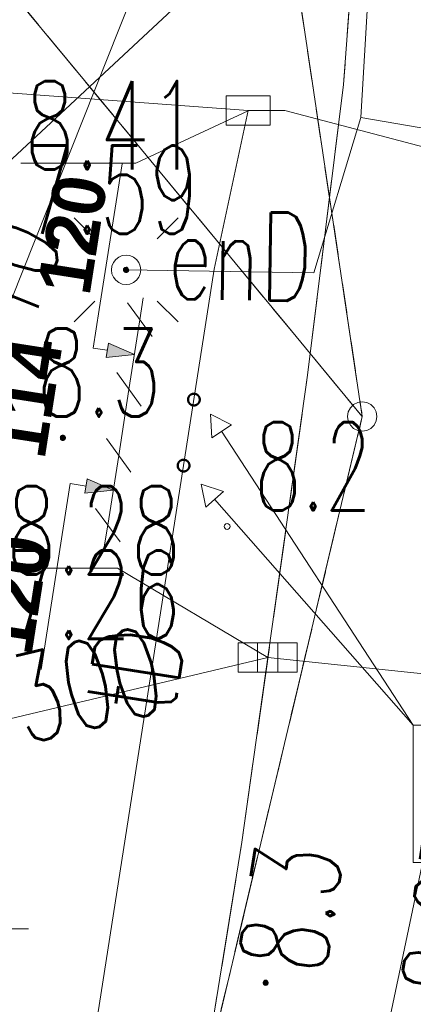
# Model space of a CAD drawing. Header units: millimetres. Extents: x -367306 to 168495, y -187323 to 82034.
# Tile 155 of 170: x 71891 to 78590, y -22307 to -5569. Entities that reach past the tile are written whole.
import ezdxf

# ---------------------------------------------------------------- set-up
doc = ezdxf.new("R2010")
doc.units = ezdxf.units.MM
doc.header["$MEASUREMENT"] = 0
for name, pattern in [('L_0_03', [1000, 500, -500]), ('L_0_06', [2000, 1500, -500]), ('Przerywana', [2400, 1200, -1200])]:
    doc.linetypes.add(name, pattern=pattern)
for name, color, linetype, lineweight in [('0_Nr_pióra__1', 7, 'Continuous', 13), ('Nowe_0_Nr_pióra__8', 7, 'Continuous', 13), ('Nowe_0_Nr_pióra__9', 7, 'Continuous', 13), ('Nowe_EGDE_Nr_pióra__8', 7, 'Continuous', 13), ('Nowe_EGDE_Nr_pióra__9', 7, 'Continuous', 13), ('Nowe_EGKK_Nr_pióra__8', 7, 'Continuous', 13), ('Nowe_EGKK_Nr_pióra__9', 7, 'Continuous', 13), ('Nowe_EGPG_Nr_pióra__8', 7, 'Continuous', 13), ('Nowe_EGPG_Nr_pióra__9', 7, 'Continuous', 13), ('Nowe_EGUG_Nr_pióra__8', 7, 'Continuous', 13), ('Nowe_EGUG_Nr_pióra__9', 7, 'Continuous', 13), ('Nowe_GUPPRZ_O_Nr_pióra__8', 7, 'Continuous', 13), ('Nowe_GUPPRZ_O_Nr_pióra__9', 7, 'Continuous', 13), ('Nowe_OTKJ_Nr_pióra__8', 7, 'Continuous', 13), ('Nowe_OTKJ_Nr_pióra__9', 7, 'Continuous', 13), ('Nowe_OTKK_Nr_pióra__8', 7, 'Continuous', 13), ('Nowe_OTKK_Nr_pióra__9', 7, 'Continuous', 13), ('Nowe_OTRN_Nr_pióra__7', 7, 'Continuous', 13), ('Nowe_OTRN_Nr_pióra__8', 7, 'Continuous', 13), ('Nowe_OTRN_Nr_pióra__9', 7, 'Continuous', 13), ('Nowe_OTRN_O_Nr_pióra__8', 7, 'Continuous', 13), ('Nowe_OTRS_O_Nr_pióra__8', 7, 'Continuous', 13), ('Nowe_siatka_Nr_pióra__9', 7, 'Continuous', 13), ('Nowe_SUEO_Nr_pióra__7', 7, 'Continuous', 13), ('Nowe_SUEO_Nr_pióra__8', 7, 'Continuous', 13), ('Nowe_SUEO_Nr_pióra__9', 7, 'Continuous', 13), ('Nowe_SUEP_Nr_pióra__8', 7, 'Continuous', 13), ('Nowe_SUEP_Nr_pióra__9', 7, 'Continuous', 13), ('Nowe_SUEP_O_Nr_pióra__8', 7, 'Continuous', 13), ('Nowe_SUKK_Nr_pióra__8', 7, 'Continuous', 13), ('Nowe_SUKK_Nr_pióra__9', 7, 'Continuous', 13), ('Nowe_SUKP_Nr_pióra__8', 7, 'Continuous', 13), ('Nowe_SUKP_Nr_pióra__9', 7, 'Continuous', 13), ('Nowe_SUKP_O_Nr_pióra__8', 7, 'Continuous', 13), ('Nowe_SUPK_Nr_pióra__8', 7, 'Continuous', 13), ('Nowe_SUPK_Nr_pióra__9', 7, 'Continuous', 13), ('Nowe_SUTP_Nr_pióra__8', 7, 'Continuous', 13), ('Nowe_SUTP_Nr_pióra__9', 7, 'Continuous', 13), ('Nowe_SUTP_O_Nr_pióra__8', 7, 'Continuous', 13)]:
    doc.layers.add(name, color=color, linetype=linetype, lineweight=lineweight)
for name, color, linetype, lineweight, true_color in [('0_Nr_pióra__230', 7, 'Continuous', 140, 0x683f2b), ('0_Nr_pióra__232', 7, 'Continuous', 18, 0x8f6145), ('0_Nr_pióra__239', 7, 'Continuous', 50, 0x50a246), ('0_Nr_pióra__6', 7, 'Continuous', 13, 0x223d97)]:
    doc.layers.add(name, color=color, linetype=linetype, lineweight=lineweight, true_color=true_color)
doc.styles.add('STYL_AUTOMATYCZNY_1', font='txt')
doc.styles.add('STYL_AUTOMATYCZNY_3', font='Simplex.shx')
doc.dimstyles.new('STYL_AUTOMATYCZNY__1', dxfattribs={"dimtxt": 899.999976, "dimasz": 475, "dimexe": 0.18, "dimexo": 0.0625, "dimgap": 0.09, "dimtad": 1, "dimdec": 0, "dimlfac": 0.1, "dimzin": 0, "dimdsep": 46, "dimtxsty": 'STYL_AUTOMATYCZNY_1', "dimblk": 'ARROWHEAD_6', "dimblk1": 'ARROWHEAD_6', "dimblk2": 'ARROWHEAD_6', "dimcen": 0.09, "dimse1": 1, "dimse2": 1, "dimclrd": 256, "dimclre": 256, "dimclrt": 256, "dimadec": 1, "dimazin": 0, "dimtfac": 1, "dimtdec": 4, "dimtmove": 2, "dimatfit": 3, "dimfxl": 0, "dimtolj": 1, "dimtzin": 0, "dimarcsym": 0})
pattern_1 = [(45, (0, 0), (-1378.86, 1378.86), []), (45, (-459.6, 459.6), (-2757.72, 2757.72), []), (45, (-919.2, 919.2), (-2757.72, 2757.72), []), (135, (-1378.86, 1378.86), (459.6194, 459.6194), [1950, -1950])]

# ---------------------------------------------------------------- blocks, each defined once
blk = doc.blocks.new('*D3')
at = {"layer": '0_Nr_pióra__6', "linetype": 'Continuous', "lineweight": 13, "true_color": 0x223d97}
blk.add_hatch(color=154, dxfattribs=at).paths.add_polyline_path([(73483, -13569), (73041, -13373), (73003, -13620)])
at = {"layer": '0_Nr_pióra__6', "color": 154, "linetype": 'Continuous', "lineweight": 13, "true_color": 0x223d97}
for p, q in [((73576, -12976), (73751, -11854)), ((73367, -12690), (73784, -13261)), ((73390, -14161), (73576, -12976)), ((73003, -13620), (73041, -13373)), ((73483, -13569), (73041, -13373)), ((72752, -13454), (72644, -14140)), ((73022, -13496), (72752, -13454)), ((73483, -13569), (73003, -13620)), ((73182, -13876), (73599, -14447)), ((72644, -14140), (72257, -16616)), ((73332, -14532), (73390, -14161))]:
    blk.add_line(p, q, dxfattribs=at)
at = {"layer": '0_Nr_pióra__6', "color": 154, "lineweight": 13, "true_color": 0x223d97, "char_height": 900, "attachment_point": 7, "rotation": 81.1076, "style": 'STYL_AUTOMATYCZNY_1'}
for s, insert in [('\\A1;{\\pql;\\fCentury Gothic|b1|i0|c238|p34;114}', (72314, -13059)), ('\\A1;{\\pql;\\fCentury Gothic|b1|i0|c238|p34;120}', (72102, -16403))]:
    blk.add_mtext(s, dxfattribs=dict(at, insert=insert))
blk = doc.blocks.new('ARROWHEAD_6')
at = {"color": 0, "linetype": 'Continuous', "lineweight": 0}
for p, q in [((-0.5, -0.5), (0.5, 0.5)), ((0, 0), (-1, 0))]:
    blk.add_line(p, q, dxfattribs=at)
blk = doc.blocks.new('*D5')
at = {"layer": '0_Nr_pióra__6', "color": 154, "linetype": 'Continuous', "lineweight": 13, "true_color": 0x223d97}
for p, q in [((73751, -11854), (73937, -10668)), ((73543, -11568), (73960, -12139)), ((73576, -12976), (73751, -11854)), ((73367, -12690), (73784, -13261))]:
    blk.add_line(p, q, dxfattribs=at)
blk = doc.blocks.new('*D6')
at = {"layer": '0_Nr_pióra__6', "linetype": 'Continuous', "lineweight": 13, "true_color": 0x223d97}
blk.add_hatch(color=154, dxfattribs=at).paths.add_polyline_path([(73844, -11261), (73402, -11065), (73364, -11312)])
at = {"layer": '0_Nr_pióra__6', "color": 154, "linetype": 'Continuous', "lineweight": 13, "true_color": 0x223d97}
for p, q in [((73246, -10495), (73633, -8019)), ((73937, -10668), (73995, -10298)), ((73143, -11151), (73246, -10495)), ((74145, -10954), (73728, -10382)), ((73751, -11854), (73937, -10668)), ((73383, -11189), (73143, -11151)), ((73364, -11312), (73402, -11065)), ((73844, -11261), (73402, -11065)), ((73844, -11261), (73364, -11312)), ((73543, -11568), (73960, -12139))]:
    blk.add_line(p, q, dxfattribs=at)
at = {"layer": '0_Nr_pióra__6', "color": 154, "lineweight": 13, "true_color": 0x223d97, "insert": (73091, -10283), "char_height": 900, "attachment_point": 7, "rotation": 81.1076, "style": 'STYL_AUTOMATYCZNY_1'}
blk.add_mtext('\\A1;{\\pql;\\fCentury Gothic|b1|i0|c238|p34;120}', dxfattribs=at)
blk = doc.blocks.new('Linia_1_1', base_point=(78585, -17562))
at = {"layer": '0_Nr_pióra__232', "color": 25, "linetype": 'Continuous', "lineweight": 18, "true_color": 0x8f6145}
for p, q in [((74980, -13462), (75359, -13590)), ((74980, -13462), (75059, -13854)), ((75359, -13590), (75059, -13854)), ((78585, -17562), (75209, -13722))]:
    blk.add_line(p, q, dxfattribs=at)
blk = doc.blocks.new('Linia_2_1', base_point=(78585, -17562))
at = {"layer": '0_Nr_pióra__232', "color": 25, "linetype": 'Continuous', "lineweight": 18, "true_color": 0x8f6145}
for p, q in [((75138, -12275), (75494, -12456)), ((75138, -12275), (75159, -12675)), ((75494, -12456), (75159, -12675)), ((78585, -17562), (75327, -12565))]:
    blk.add_line(p, q, dxfattribs=at)

msp = doc.modelspace()

# ---------------------------------------------------------------- hatches: boundary and pattern name
at = {"layer": '0_Nr_pióra__230', "linetype": 'Continuous', "lineweight": 140, "true_color": 0x683f2b}
h = msp.add_hatch(dxfattribs=at)
h.set_pattern_fill('Grunt_0001', color=49, style=0, pattern_type=2)
h.set_pattern_definition(pattern_1)
h.paths.add_polyline_path([(74956.2, -12026.5, 1), (74756.2, -12026.5, 1)])
h = msp.add_hatch(dxfattribs=at)
h.set_pattern_fill('Grunt_0001', color=49, style=0, pattern_type=2)
h.set_pattern_definition(pattern_1)
h.paths.add_polyline_path([(74780.6, -13148.6, 1), (74580.6, -13148.6, 1)])
at = {"layer": 'Nowe_OTRN_Nr_pióra__7', "linetype": 'Continuous', "lineweight": 13}
for points in [[(72582.3, -12676.2), (72583.9, -12687.9), (72588.4, -12698.7), (72595.5, -12708.1), (72604.8, -12715.2), (72615.7, -12719.7), (72627.3, -12721.2), (72639, -12719.7), (72649.8, -12715.2), (72659.2, -12708.1), (72666.3, -12698.7), (72670.8, -12687.9), (72672.3, -12676.2), (72670.8, -12664.6), (72666.3, -12653.7), (72659.2, -12644.4), (72649.8, -12637.3), (72639, -12632.8), (72627.3, -12631.2), (72615.7, -12632.8), (72604.8, -12637.3), (72595.5, -12644.4), (72588.4, -12653.7), (72583.9, -12664.6)], [(76032.4, -21939.8), (76034, -21951.4), (76038.5, -21962.3), (76045.6, -21971.6), (76054.9, -21978.7), (76065.8, -21983.2), (76077.4, -21984.8), (76089.1, -21983.2), (76099.9, -21978.7), (76109.3, -21971.6), (76116.4, -21962.3), (76120.9, -21951.4), (76122.4, -21939.8), (76120.9, -21928.1), (76116.4, -21917.3), (76109.3, -21907.9), (76099.9, -21900.8), (76089.1, -21896.3), (76077.4, -21894.8), (76065.8, -21896.3), (76054.9, -21900.8), (76045.6, -21907.9), (76038.5, -21917.3), (76034, -21928.1)]]:
    msp.add_hatch(color=7, dxfattribs=at).paths.add_polyline_path(points)
at = {"layer": 'Nowe_SUEO_Nr_pióra__7', "linetype": 'Continuous', "lineweight": 13}
msp.add_hatch(color=7, dxfattribs=at).paths.add_polyline_path([(73700.9, -9776.3), (73688.6, -9778.4), (73677.5, -9783.5), (73667.3, -9792.7), (73660.7, -9803.4), (73657.5, -9814.8), (73657.4, -9827.2), (73660.1, -9837.8), (73665.2, -9847.1), (73672.5, -9855.2), (73681.6, -9861.4), (73692.2, -9865.2), (73704, -9866.3), (73715.8, -9864.1), (73726.9, -9858.8), (73735.4, -9851.4), (73742.6, -9840.8), (73746.3, -9829.1), (73747, -9820.2), (73745.1, -9808.4), (73740.2, -9797.4), (73732.1, -9787.8), (73723.3, -9781.6), (73713.9, -9777.9)])

# ---------------------------------------------------------------- linework, layer by layer
at = {"layer": '0_Nr_pióra__1', "color": 7, "linetype": 'Continuous', "lineweight": 13, "flags": 128}
for points in [[(74956.2, -12026.5, 1), (74756.2, -12026.5, 1)], [(74780.6, -13148.6, 1), (74580.6, -13148.6, 1)]]:
    msp.add_lwpolyline(points, format="xyb", close=True, dxfattribs=at)
at = {"layer": '0_Nr_pióra__232', "color": 25, "linetype": 'Continuous', "lineweight": 18, "true_color": 0x8f6145, "flags": 128}
msp.add_lwpolyline([(78585.5, -17561.9), (86098.5, -17561.9), (86098.5, -19894.3), (78585.5, -19894.3)], close=True, dxfattribs=at)
at = {"layer": '0_Nr_pióra__239', "color": 95, "linetype": 'Przerywana', "lineweight": 50, "true_color": 0x50a246}
for centre in [(74856.2, -12026.5), (74680.6, -13148.6)]:
    msp.add_circle(centre, 100, dxfattribs=at)
at = {"layer": 'Nowe_0_Nr_pióra__8', "color": 7, "linetype": 'Continuous', "lineweight": 13}
msp.add_line((75421.6, -14183), (75421.7, -14183), dxfattribs=at)
at = {"layer": 'Nowe_0_Nr_pióra__9', "color": 7, "linetype": 'Continuous', "lineweight": 13}
msp.add_circle((75421.6, -14183), 50, dxfattribs=at)
at = {"layer": 'Nowe_EGDE_Nr_pióra__8', "color": 7, "linetype": 'Continuous', "lineweight": 13}
msp.add_line((77721.6, -12313), (77721.7, -12313), dxfattribs=at)
msp.add_line((77721.6, -12313), (77721.7, -12313), dxfattribs=at)
at = {"layer": 'Nowe_EGDE_Nr_pióra__9', "color": 7, "linetype": 'Continuous', "lineweight": 13, "flags": 128}
msp.add_lwpolyline([(70431.6, -103153), (75611.6, -82253), (78871.6, -76153), (79381.6, -73863), (80541.6, -68573), (84031.6, -52933), (88551.6, -30943), (83581.6, -29593), (82851.6, -26523), (83531.6, -22883), (87021.6, -12263), (87781.6, -9943), (92201.6, 2177), (95191.6, 10357), (105121.6, 30727), (70471.6, 39997), (75171.6, 3647), (76491.6, -4103), (77721.6, -12313), (70921.6, -40873)], dxfattribs=at)
msp.add_lwpolyline([(70921.6, -40873), (77721.6, -12313), (76491.6, -4103), (59791.6, 2597), (44331.6, -27593), (56311.6, -36173)], close=True, dxfattribs=at)
at = {"layer": 'Nowe_EGKK_Nr_pióra__8', "color": 7, "linetype": 'Continuous', "lineweight": 13}
msp.add_line((77721.6, -12313), (77721.7, -12313), dxfattribs=at)
msp.add_line((77721.6, -12313), (77721.7, -12313), dxfattribs=at)
at = {"layer": 'Nowe_EGKK_Nr_pióra__9', "color": 7, "linetype": 'L_0_06', "lineweight": 13, "flags": 128}
for points in [[(75171.6, 3647), (70471.6, 39997), (65251.6, 47097), (50221.6, 10987), (48471.6, 5557), (35521.6, -17603), (33560.7, -20824.5), (44331.6, -27593), (52047.3, -12525.9), (69441.6, -2313), (77721.6, -12313), (76491.6, -4103)], [(70921.6, -40873), (77721.6, -12313), (69441.6, -2313), (52047.3, -12525.9), (44331.6, -27593), (47506.2, -29866.6), (54061.6, -15833), (61231.6, -20173), (55048, -35268), (56311.6, -36173)]]:
    msp.add_lwpolyline(points, close=True, dxfattribs=at)
at = {"layer": 'Nowe_EGPG_Nr_pióra__8', "color": 7, "linetype": 'Continuous', "lineweight": 13}
for p, q in [((77519.4, -12166.1), (77519.4, -12166.1)), ((77574.7, -12110.8), (77574.7, -12110.8)), ((77644.4, -12075.3), (77644.4, -12075.3)), ((77721.6, -12063), (77721.7, -12063)), ((77798.9, -12075.3), (77798.9, -12075.3)), ((77868.6, -12110.8), (77868.6, -12110.8)), ((77923.9, -12166.1), (77923.9, -12166.1)), ((77471.6, -12313), (77471.7, -12313)), ((77483.9, -12235.8), (77483.9, -12235.8)), ((77959.4, -12235.8), (77959.4, -12235.8)), ((77971.6, -12313), (77971.7, -12313)), ((77483.9, -12390.3), (77483.9, -12390.3)), ((77519.4, -12460), (77519.4, -12460)), ((77574.7, -12515.3), (77574.7, -12515.3)), ((77644.4, -12550.8), (77644.4, -12550.8)), ((77798.9, -12550.8), (77798.9, -12550.8)), ((77868.6, -12515.3), (77868.6, -12515.3)), ((77923.9, -12460), (77923.9, -12460)), ((77959.4, -12390.3), (77959.4, -12390.3)), ((77721.6, -12563), (77721.7, -12563))]:
    msp.add_line(p, q, dxfattribs=at)
at = {"layer": 'Nowe_EGPG_Nr_pióra__9', "color": 7, "linetype": 'Continuous', "lineweight": 13, "flags": 128}
msp.add_lwpolyline([(77721.6, -12063), (77798.9, -12075.3), (77868.6, -12110.8), (77923.9, -12166.1), (77959.4, -12235.8), (77971.6, -12313), (77959.4, -12390.3), (77923.9, -12460), (77868.6, -12515.3), (77798.9, -12550.8), (77721.6, -12563), (77644.4, -12550.8), (77574.7, -12515.3), (77519.4, -12460), (77483.9, -12390.3), (77471.6, -12313), (77483.9, -12235.8), (77519.4, -12166.1), (77574.7, -12110.8), (77644.4, -12075.3)], close=True, dxfattribs=at)
at = {"layer": 'Nowe_EGUG_Nr_pióra__8', "color": 7, "linetype": 'Continuous', "lineweight": 13}
msp.add_line((77721.6, -12313), (77721.7, -12313), dxfattribs=at)
msp.add_line((77721.6, -12313), (77721.7, -12313), dxfattribs=at)
msp.add_line((77721.6, -12313), (77721.7, -12313), dxfattribs=at)
at = {"layer": 'Nowe_EGUG_Nr_pióra__9', "color": 7, "linetype": 'L_0_03', "lineweight": 13, "flags": 128}
for points in [[(75171.6, 3647), (70471.6, 39997), (65251.6, 47097), (50221.6, 10987), (48471.6, 5557), (35521.6, -17603), (33560.7, -20824.5), (44331.6, -27593), (52047.3, -12525.9), (69441.6, -2313), (77721.6, -12313), (76491.6, -4103)], [(26296.8, -183770.5), (29734.3, -179335.1), (40791.3, -165068.4), (44701.6, -160023), (58841.6, -138483), (62321.6, -129663), (66349.4, -116497.1), (70431.6, -103153), (75611.6, -82253), (77011.8, -79633.1), (78213.7, -77384.1), (78871.6, -76153), (79381.6, -73863), (80541.6, -68573), (84031.6, -52933), (88551.6, -30943), (83581.6, -29593), (82851.6, -26523), (83531.6, -22883), (87021.6, -12263), (87781.6, -9943), (92201.6, 2177), (95191.6, 10357), (105121.6, 30727), (70471.6, 39997), (75171.6, 3647), (76491.6, -4103), (77721.6, -12313), (70921.6, -40873), (55981.6, -97123), (55719.6, -97842.3), (43551.6, -131243), (31321.6, -148073), (25687.3, -155829.8), (19561.6, -164263), (7973.4, -180602.1)], [(70921.6, -40873), (77721.6, -12313), (69441.6, -2313), (52047.3, -12525.9), (44331.6, -27593), (47506.2, -29866.6), (54061.6, -15833), (61231.6, -20173), (55048, -35268), (56311.6, -36173)]]:
    msp.add_lwpolyline(points, close=True, dxfattribs=at)
at = {"layer": 'Nowe_GUPPRZ_O_Nr_pióra__8', "color": 7, "linetype": 'Continuous', "lineweight": 13}
for p, q in [((75778, -7115.9), (75778, -7115.9)), ((71908.5, -8008.2), (71908.6, -8008.2)), ((73868.5, -8008.2), (73868.6, -8008.2)), ((73556.2, -14894.3), (73556.2, -14894.3)), ((76111.6, -16413), (76111.7, -16413))]:
    msp.add_line(p, q, dxfattribs=at)
at = {"layer": 'Nowe_GUPPRZ_O_Nr_pióra__9', "color": 7, "linetype": 'Continuous', "lineweight": 13, "flags": 128}
for points in [[(75778, -7115.9), (73868.5, -8008.2), (71908.5, -8008.2)], [(76111.6, -16413), (73556.2, -14894.3), (71596.2, -14894.3)]]:
    msp.add_lwpolyline(points, dxfattribs=at)
at = {"layer": 'Nowe_OTKJ_Nr_pióra__8', "color": 7, "linetype": 'Continuous', "lineweight": 13}
for p, q in [((77401.6, -6673), (77401.7, -6673)), ((76791.6, -11613), (76791.7, -11613)), ((75671.6, -19553), (75671.7, -19553))]:
    msp.add_line(p, q, dxfattribs=at)
at = {"layer": 'Nowe_OTKJ_Nr_pióra__9', "color": 7, "linetype": 'L_0_06', "lineweight": 13, "flags": 128}
msp.add_lwpolyline([(21472.8, -182936.3), (26882.7, -175776), (28540.7, -173581.5), (29691.4, -171973.5), (37465.7, -161109.1), (46145.3, -148356.4), (49972.2, -142287.6), (51641.5, -139022.6), (53138.9, -135757.7), (54527.5, -132715.9), (57342.3, -125022.1), (59763.9, -118137.3), (62318.9, -110873.1), (64720.1, -102390.1), (67644.1, -92101.9), (70126.7, -83617.2), (71230.4, -82306.4), (71874.3, -82536.4), (72338.2, -77200.1), (72304.6, -73825.8), (73717.2, -67166.3), (75064.8, -60878), (76317.6, -57755.4), (77397.9, -53052), (77381.6, -52943), (77241.6, -52403), (78911.6, -42093), (79431.6, -38873), (80221.6, -34063), (81181.6, -27813), (82081.6, -22403), (82421.6, -20413), (82891.6, -18473), (83461.6, -16453), (84951.6, -11803), (87421.6, -4163), (88041.6, -2283), (88671.6, -343), (89391.6, 1647), (92221.6, 8227), (93441.6, 10997), (94021.6, 12247), (97931.6, 20357), (100791.6, 26227), (101921.6, 28457), (103521.6, 31152.6), (96697.7, 32981.9), (95391.6, 30567), (93491.6, 27337), (90361.6, 21997), (89811.6, 21167), (89081.6, 20527), (88161.6, 20167), (87161.6, 20187), (86281.6, 20637), (85621.6, 21407), (85231.6, 22277), (85021.6, 23177), (84401.6, 27727), (83761.6, 32287), (83361.6, 35117), (83368.6, 36520.8), (82801.7, 36698.3), (75439, 38653.3), (75901.6, 36127), (76431.6, 32237), (76931.6, 28187), (78631.6, 15207), (78671.6, 13957), (78451.6, 6997), (78251.6, 2937), (77991.6, 1957), (77531.6, 1027), (77141.6, -3223), (77561.6, -4543), (77401.6, -6673), (76791.6, -11613), (75671.6, -19553), (74091.6, -29323), (72161.6, -41063), (70331.6, -51773), (67307.1, -65408.9), (64955.9, -76300.2), (60888.5, -93538.3), (58023.6, -105195.3), (54440.5, -115996.9), (49439.1, -128605.1), (44882, -139357.8), (42612.1, -143016.9), (35958.2, -152858.9), (27306.8, -165115.4), (15023.6, -181821.2)], close=True, dxfattribs=at)
at = {"layer": 'Nowe_OTKK_Nr_pióra__8', "color": 7, "linetype": 'Continuous', "lineweight": 13}
for p, q in [((77401.6, -6673), (77401.7, -6673)), ((76791.6, -11613), (76791.7, -11613)), ((75671.6, -19553), (75671.7, -19553))]:
    msp.add_line(p, q, dxfattribs=at)
at = {"layer": 'Nowe_OTKK_Nr_pióra__9', "color": 7, "linetype": 'Continuous', "lineweight": 13, "flags": 128}
msp.add_lwpolyline([(78631.6, 11957), (78451.6, 6997), (78251.6, 2937), (77991.6, 1957), (77531.6, 1027), (77141.6, -3223), (77561.6, -4543), (77401.6, -6673), (76791.6, -11613), (75671.6, -19553), (74091.6, -29323), (72161.6, -41063), (70331.6, -51773)], dxfattribs=at)
at = {"layer": 'Nowe_OTRN_Nr_pióra__8', "color": 7, "linetype": 'Continuous', "lineweight": 13}
for p, q in [((72582.3, -12676.2), (72582.4, -12676.2)), ((72583.9, -12664.6), (72583.9, -12664.6)), ((72583.9, -12687.9), (72583.9, -12687.9)), ((72588.4, -12653.7), (72588.4, -12653.7)), ((72588.4, -12698.7), (72588.4, -12698.7)), ((72595.5, -12644.4), (72595.6, -12644.4)), ((72595.5, -12708.1), (72595.6, -12708.1)), ((72604.8, -12637.3), (72604.9, -12637.3)), ((72604.8, -12715.2), (72604.9, -12715.2)), ((72615.7, -12632.8), (72615.7, -12632.8)), ((72615.7, -12719.7), (72615.7, -12719.7)), ((72627.3, -12631.2), (72627.4, -12631.2)), ((72639, -12632.8), (72639, -12632.8)), ((72639, -12719.7), (72639, -12719.7)), ((72649.8, -12637.3), (72649.9, -12637.3)), ((72649.8, -12715.2), (72649.9, -12715.2)), ((72659.2, -12644.4), (72659.2, -12644.4)), ((72659.2, -12708.1), (72659.2, -12708.1)), ((72666.3, -12653.7), (72666.4, -12653.7)), ((72666.3, -12698.7), (72666.4, -12698.7)), ((72670.8, -12664.6), (72670.9, -12664.6)), ((72670.8, -12687.9), (72670.9, -12687.9)), ((72672.3, -12676.2), (72672.4, -12676.2)), ((72627.3, -12721.2), (72627.4, -12721.2)), ((76038.5, -21917.3), (76038.5, -21917.3)), ((76045.6, -21907.9), (76045.7, -21907.9)), ((76054.9, -21900.8), (76055, -21900.8)), ((76065.8, -21896.3), (76065.8, -21896.3)), ((76077.4, -21894.8), (76077.5, -21894.8)), ((76089.1, -21896.3), (76089.1, -21896.3)), ((76099.9, -21900.8), (76100, -21900.8)), ((76109.3, -21907.9), (76109.3, -21907.9)), ((76116.4, -21917.3), (76116.5, -21917.3)), ((76032.4, -21939.8), (76032.5, -21939.8)), ((76034, -21928.1), (76034, -21928.1)), ((76034, -21951.4), (76034, -21951.4)), ((76038.5, -21962.3), (76038.5, -21962.3)), ((76045.6, -21971.6), (76045.7, -21971.6)), ((76054.9, -21978.7), (76055, -21978.7)), ((76065.8, -21983.2), (76065.8, -21983.2)), ((76077.4, -21984.8), (76077.5, -21984.8)), ((76089.1, -21983.2), (76089.1, -21983.2)), ((76099.9, -21978.7), (76100, -21978.7)), ((76109.3, -21971.6), (76109.3, -21971.6)), ((76116.4, -21962.3), (76116.5, -21962.3)), ((76120.9, -21928.1), (76121, -21928.1)), ((76120.9, -21951.4), (76121, -21951.4)), ((76122.4, -21939.8), (76122.5, -21939.8))]:
    msp.add_line(p, q, dxfattribs=at)
at = {"layer": 'Nowe_OTRN_Nr_pióra__9', "color": 7, "linetype": 'Continuous', "lineweight": 13, "flags": 128}
for points in [[(72582.3, -12676.2), (72583.9, -12687.9), (72588.4, -12698.7), (72595.5, -12708.1), (72604.8, -12715.2), (72615.7, -12719.7), (72627.3, -12721.2), (72639, -12719.7), (72649.8, -12715.2), (72659.2, -12708.1), (72666.3, -12698.7), (72670.8, -12687.9), (72672.3, -12676.2), (72670.8, -12664.6), (72666.3, -12653.7), (72659.2, -12644.4), (72649.8, -12637.3), (72639, -12632.8), (72627.3, -12631.2), (72615.7, -12632.8), (72604.8, -12637.3), (72595.5, -12644.4), (72588.4, -12653.7), (72583.9, -12664.6)], [(76032.4, -21939.8), (76034, -21951.4), (76038.5, -21962.3), (76045.6, -21971.6), (76054.9, -21978.7), (76065.8, -21983.2), (76077.4, -21984.8), (76089.1, -21983.2), (76099.9, -21978.7), (76109.3, -21971.6), (76116.4, -21962.3), (76120.9, -21951.4), (76122.4, -21939.8), (76120.9, -21928.1), (76116.4, -21917.3), (76109.3, -21907.9), (76099.9, -21900.8), (76089.1, -21896.3), (76077.4, -21894.8), (76065.8, -21896.3), (76054.9, -21900.8), (76045.6, -21907.9), (76038.5, -21917.3), (76034, -21928.1)]]:
    msp.add_lwpolyline(points, close=True, dxfattribs=at)
at = {"layer": 'Nowe_siatka_Nr_pióra__9', "color": 7, "linetype": 'Continuous', "lineweight": 13, "flags": 128}
msp.add_lwpolyline([(67041.6, -21023), (72041.6, -21023)], dxfattribs=at)
at = {"layer": 'Nowe_SUEO_Nr_pióra__8', "color": 7, "linetype": 'Continuous', "lineweight": 13}
for p, q in [((72818.1, -8937.4), (72818.2, -8937.4)), ((74585.9, -8937.4), (74586, -8937.4)), ((73171.7, -9291), (73171.7, -9291)), ((74232.3, -9291), (74232.4, -9291)), ((73485.5, -9696.3), (73485.6, -9696.3)), ((73525.2, -9644.5), (73525.3, -9644.5)), ((73577, -9604.8), (73577.1, -9604.8)), ((73637.3, -9579.8), (73637.4, -9579.8)), ((73702, -9571.3), (73702.1, -9571.3)), ((73766.7, -9579.8), (73766.8, -9579.8)), ((73827, -9604.8), (73827.1, -9604.8)), ((73878.8, -9644.5), (73878.8, -9644.5)), ((73918.5, -9696.3), (73918.6, -9696.3)), ((73452, -9821.3), (73452.1, -9821.3)), ((73460.5, -9756.6), (73460.6, -9756.6)), ((73657.4, -9827.2), (73657.5, -9827.2)), ((73657.5, -9814.8), (73657.5, -9814.8)), ((73660.1, -9837.8), (73660.2, -9837.8)), ((73660.7, -9803.4), (73660.8, -9803.4)), ((73665.2, -9847.1), (73665.2, -9847.1)), ((73667.3, -9792.7), (73667.3, -9792.7)), ((73672.5, -9855.2), (73672.5, -9855.2)), ((73677.5, -9783.5), (73677.6, -9783.5)), ((73681.6, -9861.4), (73681.6, -9861.4)), ((73688.6, -9778.4), (73688.6, -9778.4)), ((73692.2, -9865.2), (73692.2, -9865.2)), ((73700.9, -9776.3), (73701, -9776.3)), ((73704, -9866.3), (73704.1, -9866.3)), ((73713.9, -9777.9), (73713.9, -9777.9)), ((73715.8, -9864.1), (73715.9, -9864.1)), ((73723.3, -9781.6), (73723.3, -9781.6)), ((73726.9, -9858.8), (73726.9, -9858.8)), ((73732.1, -9787.8), (73732.1, -9787.8)), ((73735.4, -9851.4), (73735.5, -9851.4)), ((73740.2, -9797.4), (73740.2, -9797.4)), ((73742.6, -9840.8), (73742.6, -9840.8)), ((73745.1, -9808.4), (73745.2, -9808.4)), ((73746.3, -9829.1), (73746.4, -9829.1)), ((73747, -9820.2), (73747.1, -9820.2)), ((73943.5, -9756.6), (73943.5, -9756.6)), ((73952, -9821.3), (73952.1, -9821.3)), ((73460.5, -9886), (73460.6, -9886)), ((73485.5, -9946.3), (73485.6, -9946.3)), ((73525.2, -9998.1), (73525.3, -9998.1)), ((73577, -10037.8), (73577.1, -10037.8)), ((73827, -10037.8), (73827.1, -10037.8)), ((73878.8, -9998.1), (73878.8, -9998.1)), ((73918.5, -9946.3), (73918.6, -9946.3)), ((73943.5, -9886), (73943.5, -9886)), ((73637.3, -10062.8), (73637.4, -10062.8)), ((73702, -10071.3), (73702.1, -10071.3)), ((73766.7, -10062.8), (73766.8, -10062.8)), ((73171.7, -10351.6), (73171.7, -10351.6)), ((74232.3, -10351.6), (74232.4, -10351.6)), ((72818.1, -10705.2), (72818.2, -10705.2)), ((74585.9, -10705.2), (74586, -10705.2))]:
    msp.add_line(p, q, dxfattribs=at)
at = {"layer": 'Nowe_SUEO_Nr_pióra__9', "color": 7, "linetype": 'Continuous', "lineweight": 13, "flags": 128}
for points in [[(72818.1, -8937.4), (73171.7, -9291)], [(74585.9, -8937.4), (74232.3, -9291)], [(72818.1, -10705.2), (73171.7, -10351.6)], [(74585.9, -10705.2), (74232.3, -10351.6)]]:
    msp.add_lwpolyline(points, dxfattribs=at)
for points in [[(73702, -9571.3), (73766.7, -9579.8), (73827, -9604.8), (73878.8, -9644.5), (73918.5, -9696.3), (73943.5, -9756.6), (73952, -9821.3), (73943.5, -9886), (73918.5, -9946.3), (73878.8, -9998.1), (73827, -10037.8), (73766.7, -10062.8), (73702, -10071.3), (73637.3, -10062.8), (73577, -10037.8), (73525.2, -9998.1), (73485.5, -9946.3), (73460.5, -9886), (73452, -9821.3), (73460.5, -9756.6), (73485.5, -9696.3), (73525.2, -9644.5), (73577, -9604.8), (73637.3, -9579.8)], [(73700.9, -9776.3), (73713.9, -9777.9), (73723.3, -9781.6), (73732.1, -9787.8), (73740.2, -9797.4), (73745.1, -9808.4), (73747, -9820.2), (73746.3, -9829.1), (73742.6, -9840.8), (73735.4, -9851.4), (73726.9, -9858.8), (73715.8, -9864.1), (73704, -9866.3), (73692.2, -9865.2), (73681.6, -9861.4), (73672.5, -9855.2), (73665.2, -9847.1), (73660.1, -9837.8), (73657.4, -9827.2), (73657.5, -9814.8), (73660.7, -9803.4), (73667.3, -9792.7), (73677.5, -9783.5), (73688.6, -9778.4)]]:
    msp.add_lwpolyline(points, close=True, dxfattribs=at)
at = {"layer": 'Nowe_SUEP_Nr_pióra__8', "color": 7, "linetype": 'Continuous', "lineweight": 13}
for p, q in [((77697.5, -7233.1), (77697.6, -7233.1)), ((77697.5, -7233.1), (77697.6, -7233.1)), ((77697.5, -7233.1), (77697.6, -7233.1)), ((77697.5, -7233.1), (77697.6, -7233.1)), ((77697.5, -7233.1), (77697.6, -7233.1)), ((77697.5, -7233.1), (77697.6, -7233.1)), ((73702, -9821.3), (73702.1, -9821.3)), ((73702, -9821.3), (73702.1, -9821.3)), ((76897.9, -9874.2), (76898, -9874.2)), ((76897.9, -9874.2), (76898, -9874.2))]:
    msp.add_line(p, q, dxfattribs=at)
at = {"layer": 'Nowe_SUEP_Nr_pióra__9', "color": 7, "linetype": 'Continuous', "lineweight": 13, "flags": 128}
for points in [[(77697.5, -7233.1), (78164.7, 610.8), (75268.4, 999), (68861.6, 3457)], [(77697.5, -7233.1), (78164.7, 610.8), (75268.4, 999), (68861.6, 3457)], [(90651.6, 617), (86467.9, -8733.6), (77697.5, -7233.1)], [(90651.6, 617), (86467.9, -8733.6), (77697.5, -7233.1)], [(73702, -9821.3), (76897.9, -9874.2), (77697.5, -7233.1)], [(73702, -9821.3), (76897.9, -9874.2), (77697.5, -7233.1)]]:
    msp.add_lwpolyline(points, dxfattribs=at)
at = {"layer": 'Nowe_SUKK_Nr_pióra__8', "color": 7, "linetype": 'Continuous', "lineweight": 13}
for p, q in [((75611.6, -16163), (75611.7, -16163)), ((75936.6, -16163), (75936.7, -16163)), ((76286.6, -16163), (76286.7, -16163)), ((76611.6, -16163), (76611.7, -16163)), ((75611.6, -16663), (75611.7, -16663)), ((75936.6, -16663), (75936.7, -16663)), ((76286.6, -16663), (76286.7, -16663)), ((76611.6, -16663), (76611.7, -16663))]:
    msp.add_line(p, q, dxfattribs=at)
at = {"layer": 'Nowe_SUKK_Nr_pióra__9', "color": 7, "linetype": 'Continuous', "lineweight": 13, "flags": 128}
msp.add_lwpolyline([(76611.6, -16663), (75611.6, -16663), (75611.6, -16163), (76611.6, -16163)], close=True, dxfattribs=at)
for points in [[(75936.6, -16663), (75936.6, -16163)], [(76286.6, -16663), (76286.6, -16163)]]:
    msp.add_lwpolyline(points, dxfattribs=at)
at = {"layer": 'Nowe_SUKP_Nr_pióra__8', "color": 7, "linetype": 'Continuous', "lineweight": 13}
msp.add_line((76111.6, -16413), (76111.7, -16413), dxfattribs=at)
msp.add_line((76111.6, -16413), (76111.7, -16413), dxfattribs=at)
at = {"layer": 'Nowe_SUKP_Nr_pióra__9', "color": 7, "linetype": 'Continuous', "lineweight": 13, "flags": 128}
for points in [[(65531.6, -26203), (66211.6, -24223), (76251.6, 977), (77201.6, 5667), (77741.6, 14537), (76051.6, 27837), (73941.6, 41057), (73441.6, 43507), (72401.6, 47457), (70291.6, 57447), (69441.1, 61201.1)], [(59638.9, -19208.9), (76467, -3553.5)], [(76111.6, -16413), (67231.6, -18517.3), (60753.4, -20089.5)], [(76111.6, -16413), (83351.6, -17173)]]:
    msp.add_lwpolyline(points, dxfattribs=at)
at = {"layer": 'Nowe_SUPK_Nr_pióra__8', "color": 7, "linetype": 'Continuous', "lineweight": 13}
for p, q in [((75406.6, -6863), (75406.7, -6863)), ((76156.6, -6863), (76156.7, -6863)), ((75406.6, -7363), (75406.7, -7363)), ((76156.6, -7363), (76156.7, -7363))]:
    msp.add_line(p, q, dxfattribs=at)
at = {"layer": 'Nowe_SUPK_Nr_pióra__9', "color": 7, "linetype": 'Continuous', "lineweight": 13, "flags": 128}
msp.add_lwpolyline([(76156.6, -7363), (75406.6, -7363), (75406.6, -6863), (76156.6, -6863)], close=True, dxfattribs=at)
at = {"layer": 'Nowe_SUTP_Nr_pióra__8', "color": 7, "linetype": 'Continuous', "lineweight": 13}
for p, q in [((75781.6, -7113), (75781.7, -7113)), ((75781.6, -7113), (75781.7, -7113)), ((75781.6, -7113), (75781.7, -7113)), ((76406.1, -7112.9), (76406.2, -7112.9)), ((75203, -9810.3), (75203, -9810.3))]:
    msp.add_line(p, q, dxfattribs=at)
at = {"layer": 'Nowe_SUTP_Nr_pióra__9', "color": 7, "linetype": 'Continuous', "lineweight": 13, "flags": 128}
for points in [[(70185.2, -46428.6), (72414.4, -45841.4), (72762.2, -44782.8), (74580.6, -39044.8), (75490, -35512), (77229.6, -27087.4), (79003.4, -18696.7), (80472.3, -12488.8), (82286.6, -6014.9), (83990.9, -148.8), (84966.8, 2582.6), (87104.8, 8428), (92839.3, 8033.4)], [(75781.6, -7113), (59391.6, -5903), (57021.6, -4283), (55541.6, -5273), (55165.1, -5358.8), (45324.4, -71.5)], [(75781.6, -7113), (75203, -9810.3), (72989.7, -23956.3), (70703.1, -37851.7), (69091.2, -48580.7), (67317.6, -58759.6), (67613.6, -59331.8), (67651.6, -60093)], [(86336.6, -9418.3), (82763.5, -8786.1), (76406.1, -7112.9), (75781.6, -7113)]]:
    msp.add_lwpolyline(points, dxfattribs=at)

# ---------------------------------------------------------------- block references
at = {"color": 25, "linetype": 'Continuous', "lineweight": 18, "true_color": 0x8f6145}
for name in ['Linia_2_1', 'Linia_1_1']:
    msp.add_blockref(name, (78585.5, -17561.9), dxfattribs=at)

# ---------------------------------------------------------------- texts
at = {"layer": 'Nowe_0_Nr_pióra__8', "color": 7, "linetype": 'Continuous', "lineweight": 13, "insert": (75888, -13910.7), "char_height": 1500, "attachment_point": 7, "style": 'STYL_AUTOMATYCZNY_3'}
msp.add_mtext('\\A1;{\\W0.620000x;\\pql;\\FSimplex.shx;8.2}', dxfattribs=at)
at = {"layer": 'Nowe_GUPPRZ_O_Nr_pióra__8', "color": 7, "linetype": 'Continuous', "lineweight": 13, "char_height": 1500, "attachment_point": 7, "style": 'STYL_AUTOMATYCZNY_3'}
for s, insert in [('\\A1;{\\W0.660000x;\\pql;\\FSimplex.shx;8.41}', (71979.3, -8113.4)), ('\\A1;{\\W0.660000x;\\pql;\\FSimplex.shx;7.59}', (71979.3, -9208.4)), ('\\A1;{\\W0.660000x;\\pql;\\FSimplex.shx;8.28}', (71666.9, -14999.5)), ('\\A1;{\\W0.660000x;\\pql;\\FSimplex.shx;7.26}', (71666.9, -16094.5))]:
    msp.add_mtext(s, dxfattribs=dict(at, insert=insert))
at = {"layer": 'Nowe_OTRN_O_Nr_pióra__8', "color": 7, "linetype": 'Continuous', "lineweight": 13, "insert": (72180.5, -12315.7), "char_height": 1500, "attachment_point": 7, "style": 'STYL_AUTOMATYCZNY_3'}
msp.add_mtext('\\A1;{\\W0.660000x;\\pql;\\FSimplex.shx;8.3}', dxfattribs=at)
at = {"layer": 'Nowe_OTRN_O_Nr_pióra__8', "color": 7, "linetype": 'Continuous', "lineweight": 13, "insert": (77082.3, -21824.5), "char_height": 1500, "attachment_point": 7, "rotation": 81.2, "style": 'STYL_AUTOMATYCZNY_3'}
msp.add_mtext('\\A1;{\\W0.660000x;\\pql;\\FSimplex.shx;8.3}', dxfattribs=at)
at = {"layer": 'Nowe_OTRS_O_Nr_pióra__8', "color": 7, "linetype": 'Continuous', "lineweight": 13, "insert": (79844.3, -22293.1), "char_height": 1500, "attachment_point": 7, "rotation": 81.2, "style": 'STYL_AUTOMATYCZNY_3'}
msp.add_mtext('\\A1;{\\W0.660000x;\\pql;\\FSimplex.shx;8.27}', dxfattribs=at)
at = {"layer": 'Nowe_SUEP_O_Nr_pióra__8', "color": 7, "linetype": 'Continuous', "lineweight": 13, "insert": (74402.6, -10316.4), "char_height": 1500, "attachment_point": 7, "rotation": 359.1, "style": 'STYL_AUTOMATYCZNY_3'}
msp.add_mtext('\\A1;{\\W0.660000x;\\pql;\\FSimplex.shx;enD}', dxfattribs=at)
at = {"layer": 'Nowe_SUKP_O_Nr_pióra__8', "color": 7, "linetype": 'Continuous', "lineweight": 13, "char_height": 1500, "attachment_point": 7, "style": 'STYL_AUTOMATYCZNY_3'}
for s, insert, rotation in [('\\A1;{\\W0.660000x;\\pql;\\FSimplex.shx;ks110}', (71198.4, -13012.7), 68.3), ('\\A1;{\\W0.660000x;\\pql;\\FSimplex.shx;kD300}', (70400.8, -18263.2), 13.3)]:
    msp.add_mtext(s, dxfattribs=dict(at, insert=insert, rotation=rotation))
at = {"layer": 'Nowe_SUTP_O_Nr_pióra__8', "color": 7, "linetype": 'Continuous', "lineweight": 13, "insert": (74500.3, -17429.2), "char_height": 1500, "attachment_point": 7, "rotation": 81.1, "style": 'STYL_AUTOMATYCZNY_3'}
msp.add_mtext('\\A1;{\\W0.660000x;\\pql;\\FSimplex.shx;tD}', dxfattribs=at)

# ---------------------------------------------------------------- dimensions: what is measured, and where the dimension line sits
at = {"color": 154, "linetype": 'Continuous', "lineweight": 13, "true_color": 0x223d97}
for base, p1, p2, picture, middle in [((73936.8, -10668.1), (74856.2, -12026.5), (75041.7, -10841), '*D6', (72805.5, -9196.3)), ((73751.3, -11853.7), (74680.6, -13148.6), (74856.2, -12026.5), '*D5', (72028.9, -11973)), ((73575.7, -12975.8), (74495.1, -14334.2), (74680.6, -13148.6), '*D3', (71816.7, -15317))]:
    dim = msp.add_linear_dim(base=base, p1=p1, p2=p2, angle=81.10759, dimstyle='STYL_AUTOMATYCZNY__1', dxfattribs=at)
    dim.commit()
    dim.dimension.update_dxf_attribs({"geometry": picture, "text_midpoint": middle, "dimtype": 160, "text_rotation": 81.10759})

doc.saveas('drawing.dxf')
